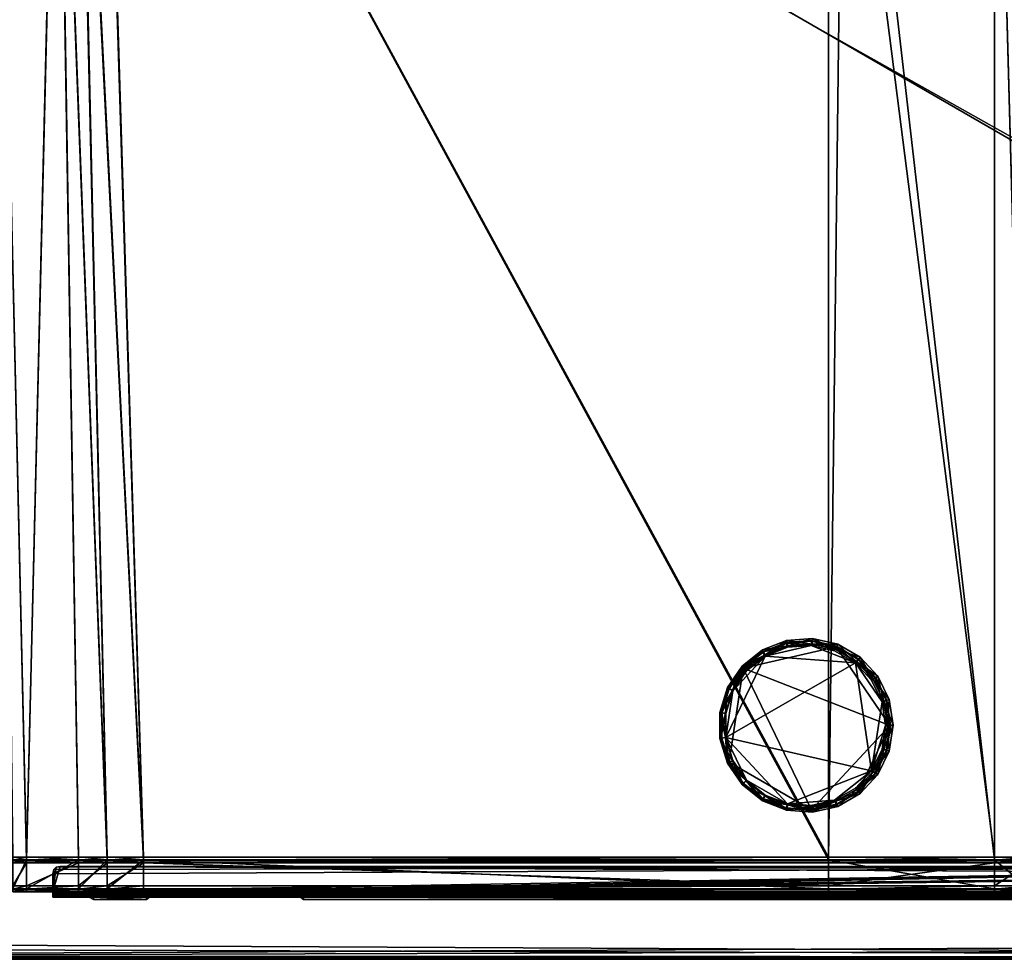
# Model space of a CAD drawing. Header units: centimetres. Extents: x -45.4 to 45.4, y -26.4 to 25.6.
# Tile 2 of 15: x -21.7 to 5.6, y -26.4 to -0.4. Entities that reach past the tile are written whole.
import ezdxf

# ---------------------------------------------------------------- set-up
doc = ezdxf.new("R2010")
doc.units = ezdxf.units.CM
doc.layers.add('CI292602', color=7, linetype='Continuous', true_color=0x9ad7e5)

msp = doc.modelspace()

# ---------------------------------------------------------------- meshes
at = {"layer": 'CI292602', "color": 161, "true_color": 0x9a9ae5}
mesh = msp.add_polyface(dxfattribs=at)
corners = [(-44.9, 25.569, 5.712), (44.9, 25.514, 5.841), (-45.4, -25.931, 5.712), (45.344, -25.931, 5.841), (-44.9, 25.569, 5.571), (45.4, 25.069, 5.571), (-45.4, -25.931, 5.571), (44.9, -26.431, 5.571), (-45.344, 25.069, 5.841), (45.4, 25.069, 5.712), (-44.9, -26.375, 5.841), (44.9, -26.431, 5.712), (-45.4, 25.069, 5.571), (44.9, 25.57, 5.571), (-44.9, -26.431, 5.571), (45.4, -25.931, 5.571), (-45.096, 25.532, 5.712), (-45.311, 25.244, 5.841), (45.362, 25.265, 5.712), (45.074, 25.481, 5.841), (-45.362, -26.127, 5.712), (-45.078, -26.336, 5.841), (45.096, -26.393, 5.712), (45.311, -26.105, 5.841), (-45.362, 25.265, 5.571), (-45.074, 25.481, 5.441), (45.096, 25.532, 5.571), (45.311, 25.244, 5.441), (-45.094, -26.393, 5.571), (-45.31, -26.107, 5.441), (45.362, -26.127, 5.571), (45.075, -26.342, 5.441), (-44.9, 25.514, 5.841), (44.9, 25.57, 5.712), (-45.344, -25.931, 5.841), (45.4, -25.931, 5.712), (-44.9, 25.514, 5.441), (45.344, 25.069, 5.441), (-45.344, -25.931, 5.441), (44.9, -26.375, 5.441), (-45.4, 25.069, 5.712), (45.344, 25.069, 5.841), (-44.9, -26.431, 5.712), (44.9, -26.375, 5.841), (-45.344, 25.069, 5.441), (44.9, 25.514, 5.441), (-44.9, -26.375, 5.441), (45.344, -25.931, 5.441), (-45.074, 25.481, 5.841), (-45.362, 25.265, 5.712), (45.311, 25.244, 5.841), (45.096, 25.532, 5.712), (-45.31, -26.105, 5.841), (-45.094, -26.393, 5.712), (45.075, -26.342, 5.841), (45.362, -26.127, 5.712), (-45.311, 25.244, 5.441), (-45.096, 25.532, 5.571), (45.074, 25.481, 5.441), (45.362, 25.265, 5.571), (-45.078, -26.338, 5.441), (-45.362, -26.127, 5.571), (45.311, -26.105, 5.441), (45.096, -26.393, 5.571)]
mesh.append_faces([[corners[k] for k in face] for face in [(8, 10, 3), (8, 3, 1), (36, 37, 39), (36, 39, 38)]], dxfattribs={"vtx0": -1, "vtx1": -1, "vtx2": -1, "color": 161})
mesh.append_faces([[corners[k] for k in face] for face in [(8, 52, 21), (8, 21, 10), (10, 54, 23), (10, 23, 3), (3, 50, 19), (3, 19, 1), (36, 58, 27), (36, 27, 37), (37, 62, 31), (37, 31, 39), (39, 60, 29), (39, 29, 38)]], dxfattribs={"vtx0": -1, "vtx2": -1, "color": 161})
mesh.append_faces([[corners[k] for k in face] for face in [(32, 48, 1), (44, 56, 38)]], dxfattribs={"vtx1": -1, "color": 161})
mesh.append_faces([[corners[k] for k in face] for face in [(17, 8, 1), (48, 17, 1), (25, 36, 38), (56, 25, 38)]], dxfattribs={"vtx1": -1, "vtx2": -1, "color": 161})
mesh.append_faces([[corners[k] for k in face] for face in [(8, 34, 52), (10, 43, 54), (3, 41, 50), (36, 45, 58), (37, 47, 62), (39, 46, 60), (0, 33, 13), (13, 4, 0), (9, 35, 15), (15, 5, 9), (11, 42, 14), (14, 7, 11), (2, 40, 12), (12, 6, 2), (26, 13, 33), (33, 51, 26), (16, 0, 4), (4, 57, 16), (30, 15, 35), (35, 55, 30), (28, 14, 42), (42, 53, 28), (59, 26, 51), (51, 18, 59), (5, 59, 18), (18, 9, 5), (49, 16, 57), (57, 24, 49), (40, 49, 24), (24, 12, 40), (63, 30, 55), (55, 22, 63), (7, 63, 22), (22, 11, 7), (61, 28, 53), (53, 20, 61), (6, 61, 20), (20, 2, 6), (8, 40, 2), (2, 34, 8), (10, 42, 11), (11, 43, 10), (3, 35, 9), (9, 41, 3), (1, 33, 0), (0, 32, 1), (36, 4, 13), (13, 45, 36), (37, 5, 15), (15, 47, 37), (39, 7, 14), (14, 46, 39), (38, 6, 12), (12, 44, 38), (40, 8, 17), (17, 49, 40), (33, 1, 19), (19, 51, 33), (42, 10, 21), (21, 53, 42), (35, 3, 23), (23, 55, 35), (4, 36, 25), (25, 57, 4), (5, 37, 27), (27, 59, 5), (6, 38, 29), (29, 61, 6), (7, 39, 31), (31, 63, 7), (16, 48, 32), (32, 0, 16), (49, 17, 48), (48, 16, 49), (18, 50, 41), (41, 9, 18), (51, 19, 50), (50, 18, 51), (20, 52, 34), (34, 2, 20), (53, 21, 52), (52, 20, 53), (22, 54, 43), (43, 11, 22), (55, 23, 54), (54, 22, 55), (24, 56, 44), (44, 12, 24), (57, 25, 56), (56, 24, 57), (26, 58, 45), (45, 13, 26), (59, 27, 58), (58, 26, 59), (28, 60, 46), (46, 14, 28), (61, 29, 60), (60, 28, 61), (30, 62, 47), (47, 15, 30), (63, 31, 62), (62, 30, 63)]], dxfattribs={"vtx2": -1, "color": 161})
at = {"layer": 'CI292602', "color": 54, "true_color": 0x94b11b}
mesh = msp.add_polyface(dxfattribs=at)
corners = [(-19.382, 13.379, 0), (0.71, 12.352, 0), (0.71, -23.6, 0), (-18.248, -23.6, 0), (-22.299, 11.45, 0), (-21.48, -23.6, 0), (-21.861, -23.6, 0), (-22.7, 11.45), (-20.073, 12.629, 0), (-19.254, -23.6, 0), (-20.615, 12.041, 0), (-20.043, -23.6, 0), (-22.327, 11.569, -0.069), (-20.685, 12.143, -0.069), (-22.351, 11.712, -0.15), (5.842, 12.345, 0.08), (6.28, -23.68, 0.08), (8.413, -23.68, 0.08), (-21.861, -23.68, 0.08), (-21.48, -23.68, 0.08), (-22.303, 11.468, 0.08), (-22.697, 11.469, 0.08), (-18.247, -23.68, 0.08), (-19.397, 13.387, 0.08), (-20.088, 12.643, 0.08), (-19.254, -23.68, 0.08), (-20.044, -23.68, 0.08), (-20.625, 12.055, 0.08), (-22.333, 11.608, 0.001), (-22.354, 11.734, -0.073), (-20.706, 12.175, 0.001), (5.297, 12.345, 0), (5.297, -23.6, 0), (0.71, -23.68, 0.08), (1.149, 12.345, 0.08), (5.297, 12.345, 0.08), (5.297, -23.68, 0.08), (6.28, -23.6, 0), (6.28, 12.362, 0), (-18.247, -23.689, 0.018), (-21.861, -23.689, 0.018), (-23.531, -23.689, 0.018), (-21.48, -23.689, 0.018), (-19.254, -23.689, 0.018), (-20.044, -23.689, 0.018), (0.71, -23.689, 0.018), (5.297, -23.689, 0.018), (6.28, -23.689, 0.018)]
mesh.append_faces([[corners[k] for k in face] for face in [(0, 1, 2), (2, 3, 0), (4, 5, 6), (6, 7, 4), (8, 0, 3), (3, 9, 8), (10, 11, 5), (5, 4, 10), (12, 13, 10), (10, 4, 12), (13, 12, 14), (10, 8, 9), (9, 11, 10), (15, 16, 17), (18, 19, 20), (20, 21, 18), (22, 23, 24), (24, 25, 22), (19, 26, 27), (27, 20, 19), (28, 20, 27), (29, 28, 30), (25, 24, 27), (27, 26, 25), (1, 31, 32), (32, 2, 1), (23, 22, 33), (33, 34, 23), (35, 36, 16), (16, 15, 35), (34, 33, 36), (36, 35, 34), (37, 32, 31), (31, 38, 37), (39, 3, 2), (6, 40, 41), (40, 6, 5), (5, 42, 40), (43, 9, 3), (42, 5, 11), (44, 11, 9), (45, 2, 32), (32, 46, 45), (37, 47, 46), (46, 32, 37)]], dxfattribs={"vtx2": -1, "color": 54})
at = {"layer": 'CI292602', "color": 33, "true_color": 0xe18f57}
mesh = msp.add_polyface(dxfattribs=at)
corners = [(2.491, -19.956, 7.232), (2.384, -19.246, 7.232), (2.073, -18.599, 7.232), (1.584, -18.072, 7.232), (0.962, -17.713, 7.232), (0.261, -17.553, 7.232), (-0.455, -17.607, 7.232), (-1.124, -17.869, 7.232), (-1.685, -18.317, 7.232), (-2.09, -18.911, 7.232), (-2.302, -19.597, 7.232), (-2.302, -20.316, 7.232), (-2.09, -21.002, 7.232), (-1.685, -21.596, 7.232), (-1.124, -22.044, 7.232), (-0.455, -22.306, 7.232), (0.261, -22.36, 7.232), (0.962, -22.2, 7.232), (1.584, -21.841, 7.232), (2.073, -21.314, 7.232), (2.384, -20.667, 7.232), (2.491, -19.956, 7.412), (2.384, -19.246, 7.412), (2.073, -18.599, 7.412), (1.584, -18.072, 7.412), (0.962, -17.713, 7.412), (0.261, -17.553, 7.412), (-0.455, -17.607, 7.412), (-1.124, -17.869, 7.412), (-1.685, -18.317, 7.412), (-2.09, -18.911, 7.412), (-2.302, -19.597, 7.412), (-2.302, -20.316, 7.412), (-2.09, -21.002, 7.412), (-1.685, -21.596, 7.412), (-1.124, -22.044, 7.412), (-0.455, -22.306, 7.412), (0.261, -22.36, 7.412), (0.962, -22.2, 7.412), (1.584, -21.841, 7.412), (2.073, -21.314, 7.412), (2.384, -20.667, 7.412), (2.234, -19.292, 7.232), (2.334, -19.956, 7.232), (2.234, -20.62, 7.232), (1.943, -21.226, 7.232), (1.486, -21.718, 7.232), (0.904, -22.054, 7.232), (0.25, -22.203, 7.232), (-0.42, -22.153, 7.232), (-1.045, -21.907, 7.232), (-1.57, -21.489, 7.232), (-1.948, -20.934, 7.232), (-2.146, -20.292, 7.232), (-2.146, -19.621, 7.232), (-1.948, -18.979, 7.232), (-1.57, -18.424, 7.232), (-1.045, -18.005, 7.232), (-0.42, -17.76, 7.232), (0.25, -17.71, 7.232), (0.904, -17.859, 7.232), (1.486, -18.195, 7.232), (1.943, -18.687, 7.232), (2.334, -19.956, 7.412), (2.234, -19.292, 7.412), (1.943, -18.687, 7.412), (1.486, -18.195, 7.412), (0.904, -17.859, 7.412), (0.25, -17.71, 7.412), (-0.42, -17.76, 7.412), (-1.045, -18.005, 7.412), (-1.57, -18.424, 7.412), (-1.948, -18.979, 7.412), (-2.146, -19.621, 7.412), (-2.146, -20.292, 7.412), (-1.948, -20.934, 7.412), (-1.57, -21.489, 7.412), (-1.045, -21.907, 7.412), (-0.42, -22.153, 7.412), (0.25, -22.203, 7.412), (0.904, -22.054, 7.412), (1.486, -21.718, 7.412), (1.943, -21.226, 7.412), (2.234, -20.62, 7.412)]
mesh.append_faces([[corners[k] for k in face] for face in [(0, 1, 22), (22, 21, 0), (1, 2, 23), (23, 22, 1), (2, 3, 24), (24, 23, 2), (3, 4, 25), (25, 24, 3), (4, 5, 26), (26, 25, 4), (5, 6, 27), (27, 26, 5), (6, 7, 28), (28, 27, 6), (7, 8, 29), (29, 28, 7), (8, 9, 30), (30, 29, 8), (9, 10, 31), (31, 30, 9), (10, 11, 32), (32, 31, 10), (11, 12, 33), (33, 32, 11), (12, 13, 34), (34, 33, 12), (13, 14, 35), (35, 34, 13), (14, 15, 36), (36, 35, 14), (15, 16, 37), (37, 36, 15), (16, 17, 38), (38, 37, 16), (17, 18, 39), (39, 38, 17), (18, 19, 40), (40, 39, 18), (19, 20, 41), (41, 40, 19), (20, 0, 21), (21, 41, 20), (1, 0, 43), (43, 42, 1), (0, 20, 44), (44, 43, 0), (20, 19, 45), (45, 44, 20), (19, 18, 46), (46, 45, 19), (18, 17, 47), (47, 46, 18), (17, 16, 48), (48, 47, 17), (16, 15, 49), (49, 48, 16), (15, 14, 50), (50, 49, 15), (14, 13, 51), (51, 50, 14), (13, 12, 52), (52, 51, 13), (12, 11, 53), (53, 52, 12), (11, 10, 54), (54, 53, 11), (10, 9, 55), (55, 54, 10), (9, 8, 56), (56, 55, 9), (8, 7, 57), (57, 56, 8), (7, 6, 58), (58, 57, 7), (6, 5, 59), (59, 58, 6), (5, 4, 60), (60, 59, 5), (4, 3, 61), (61, 60, 4), (3, 2, 62), (62, 61, 3), (2, 1, 42), (42, 62, 2), (21, 22, 64), (64, 63, 21), (22, 23, 65), (65, 64, 22), (23, 24, 66), (66, 65, 23), (24, 25, 67), (67, 66, 24), (25, 26, 68), (68, 67, 25), (26, 27, 69), (69, 68, 26), (27, 28, 70), (70, 69, 27), (28, 29, 71), (71, 70, 28), (29, 30, 72), (72, 71, 29), (30, 31, 73), (73, 72, 30), (31, 32, 74), (74, 73, 31), (32, 33, 75), (75, 74, 32), (33, 34, 76), (76, 75, 33), (34, 35, 77), (77, 76, 34), (35, 36, 78), (78, 77, 35), (36, 37, 79), (79, 78, 36), (37, 38, 80), (80, 79, 37), (38, 39, 81), (81, 80, 38), (39, 40, 82), (82, 81, 39), (40, 41, 83), (83, 82, 40), (41, 21, 63), (63, 83, 41)]], dxfattribs={"vtx2": -1, "color": 33})
at = {"layer": 'CI292602', "color": 231, "true_color": 0xe499b8}
mesh = msp.add_polyface(dxfattribs=at)
corners = [(2.404, -19.961, 7.493), (2.3, -19.272, 7.493), (1.997, -18.643, 7.493), (1.523, -18.132, 7.493), (0.919, -17.783, 7.493), (0.239, -17.628, 7.493), (-0.456, -17.68, 7.493), (-1.106, -17.935, 7.493), (-1.651, -18.37, 7.493), (-2.044, -18.946, 7.493), (-2.249, -19.613, 7.493), (-2.249, -20.31, 7.493), (-2.044, -20.977, 7.493), (-1.651, -21.553, 7.493), (-1.106, -21.988, 7.493), (-0.456, -22.243, 7.493), (0.239, -22.295, 7.493), (0.919, -22.14, 7.493), (1.523, -21.791, 7.493), (1.997, -21.28, 7.493), (2.3, -20.651, 7.493), (2.422, -19.961, 7.484), (2.415, -19.961, 7.49), (2.317, -19.267, 7.484), (2.311, -19.269, 7.49), (2.012, -18.633, 7.484), (2.007, -18.637, 7.49), (1.534, -18.118, 7.484), (1.53, -18.123, 7.49), (0.926, -17.767, 7.484), (0.923, -17.773, 7.49), (0.24, -17.61, 7.484), (0.24, -17.617, 7.49), (-0.46, -17.663, 7.484), (-0.459, -17.669, 7.49), (-1.115, -17.92, 7.484), (-1.111, -17.925, 7.49), (-1.664, -18.358, 7.484), (-1.659, -18.362, 7.49), (-2.06, -18.938, 7.484), (-2.054, -18.941, 7.49), (-2.267, -19.61, 7.484), (-2.261, -19.611, 7.49), (-2.267, -20.313, 7.484), (-2.261, -20.312, 7.49), (-2.06, -20.985, 7.484), (-2.054, -20.982, 7.49), (-1.664, -21.565, 7.484), (-1.659, -21.561, 7.49), (-1.115, -22.003, 7.484), (-1.111, -21.998, 7.49), (-0.46, -22.26, 7.484), (-0.459, -22.254, 7.49), (0.24, -22.313, 7.484), (0.24, -22.306, 7.49), (0.926, -22.156, 7.484), (0.923, -22.15, 7.49), (1.534, -21.805, 7.484), (1.53, -21.8, 7.49), (2.012, -21.29, 7.484), (2.007, -21.286, 7.49), (2.317, -20.656, 7.484), (2.311, -20.654, 7.49), (2.424, -19.961, 7.473), (2.319, -19.266, 7.473), (2.014, -18.632, 7.473), (1.536, -18.116, 7.473), (0.926, -17.765, 7.473), (0.241, -17.608, 7.473), (-0.461, -17.661, 7.473), (-1.116, -17.918, 7.473), (-1.666, -18.356, 7.473), (-2.062, -18.938, 7.473), (-2.269, -19.61, 7.473), (-2.269, -20.313, 7.473), (-2.062, -20.985, 7.473), (-1.666, -21.567, 7.473), (-1.116, -22.005, 7.473), (-0.461, -22.262, 7.473), (0.241, -22.315, 7.473), (0.926, -22.158, 7.473), (1.536, -21.807, 7.473), (2.014, -21.291, 7.473), (2.319, -20.657, 7.473)]
mesh.append_faces([[corners[k] for k in face] for face in [(0, 2, 4), (4, 6, 8), (0, 4, 8), (8, 10, 12), (12, 14, 16), (8, 12, 16), (0, 8, 16), (0, 16, 18)]], dxfattribs={"vtx0": -1, "vtx1": -1, "vtx2": -1, "color": 231})
mesh.append_faces([[corners[k] for k in face] for face in [(0, 18, 19)]], dxfattribs={"vtx0": -1, "vtx2": -1, "color": 231})
mesh.append_faces([[corners[k] for k in face] for face in [(20, 0, 19)]], dxfattribs={"vtx1": -1, "color": 231})
mesh.append_faces([[corners[k] for k in face] for face in [(0, 1, 2), (2, 3, 4), (4, 5, 6), (6, 7, 8), (8, 9, 10), (10, 11, 12), (12, 13, 14), (14, 15, 16), (16, 17, 18), (24, 1, 0), (0, 22, 24), (26, 2, 1), (1, 24, 26), (28, 3, 2), (2, 26, 28), (30, 4, 3), (3, 28, 30), (32, 5, 4), (4, 30, 32), (34, 6, 5), (5, 32, 34), (36, 7, 6), (6, 34, 36), (38, 8, 7), (7, 36, 38), (40, 9, 8), (8, 38, 40), (42, 10, 9), (9, 40, 42), (44, 11, 10), (10, 42, 44), (46, 12, 11), (11, 44, 46), (48, 13, 12), (12, 46, 48), (50, 14, 13), (13, 48, 50), (52, 15, 14), (14, 50, 52), (54, 16, 15), (15, 52, 54), (56, 17, 16), (16, 54, 56), (58, 18, 17), (17, 56, 58), (60, 19, 18), (18, 58, 60), (62, 20, 19), (19, 60, 62), (22, 0, 20), (20, 62, 22), (23, 24, 22), (22, 21, 23), (64, 23, 21), (21, 63, 64), (25, 26, 24), (24, 23, 25), (65, 25, 23), (23, 64, 65), (27, 28, 26), (26, 25, 27), (66, 27, 25), (25, 65, 66), (29, 30, 28), (28, 27, 29), (67, 29, 27), (27, 66, 67), (31, 32, 30), (30, 29, 31), (68, 31, 29), (29, 67, 68), (33, 34, 32), (32, 31, 33), (69, 33, 31), (31, 68, 69), (35, 36, 34), (34, 33, 35), (70, 35, 33), (33, 69, 70), (37, 38, 36), (36, 35, 37), (71, 37, 35), (35, 70, 71), (39, 40, 38), (38, 37, 39), (72, 39, 37), (37, 71, 72), (41, 42, 40), (40, 39, 41), (73, 41, 39), (39, 72, 73), (43, 44, 42), (42, 41, 43), (74, 43, 41), (41, 73, 74), (45, 46, 44), (44, 43, 45), (75, 45, 43), (43, 74, 75), (47, 48, 46), (46, 45, 47), (76, 47, 45), (45, 75, 76), (49, 50, 48), (48, 47, 49), (77, 49, 47), (47, 76, 77), (51, 52, 50), (50, 49, 51), (78, 51, 49), (49, 77, 78), (53, 54, 52), (52, 51, 53), (79, 53, 51), (51, 78, 79), (55, 56, 54), (54, 53, 55), (80, 55, 53), (53, 79, 80), (57, 58, 56), (56, 55, 57), (81, 57, 55), (55, 80, 81), (59, 60, 58), (58, 57, 59), (82, 59, 57), (57, 81, 82), (61, 62, 60), (60, 59, 61), (83, 61, 59), (59, 82, 83), (21, 22, 62), (62, 61, 21), (63, 21, 61), (61, 83, 63)]], dxfattribs={"vtx2": -1, "color": 231})
mesh = msp.add_polyface(dxfattribs=at)
corners = [(2.285, -19.961, 5.923), (2.187, -19.307, 5.923), (1.899, -18.71, 5.923), (1.449, -18.225, 5.923), (0.876, -17.894, 5.923), (0.23, -17.747, 5.923), (-0.43, -17.796, 5.923), (-1.046, -18.038, 5.923), (-1.564, -18.451, 5.923), (-1.937, -18.998, 5.923), (-2.132, -19.63, 5.923), (-2.132, -20.293, 5.923), (-1.937, -20.925, 5.923), (-1.564, -21.472, 5.923), (-1.046, -21.885, 5.923), (-0.43, -22.127, 5.923), (0.23, -22.176, 5.923), (0.876, -22.029, 5.923), (1.449, -21.698, 5.923), (1.899, -21.213, 5.923), (2.187, -20.616, 5.923), (2.285, -19.961, 6.897), (2.187, -19.307, 6.897), (1.899, -18.71, 6.897), (1.449, -18.225, 6.897), (0.876, -17.894, 6.897), (0.23, -17.747, 6.897), (-0.43, -17.796, 6.897), (-1.046, -18.038, 6.897), (-1.564, -18.451, 6.897), (-1.937, -18.998, 6.897), (-2.132, -19.63, 6.897), (-2.132, -20.293, 6.897), (-1.937, -20.925, 6.897), (-1.564, -21.472, 6.897), (-1.046, -21.885, 6.897), (-0.43, -22.127, 6.897), (0.23, -22.176, 6.897), (0.876, -22.029, 6.897), (1.449, -21.698, 6.897), (1.899, -21.213, 6.897), (2.187, -20.616, 6.897), (2.424, -19.961, 7.233), (2.319, -19.266, 7.233), (2.014, -18.632, 7.233), (1.536, -18.116, 7.233), (0.926, -17.765, 7.233), (0.241, -17.608, 7.233), (-0.461, -17.661, 7.233), (-1.116, -17.918, 7.233), (-1.666, -18.356, 7.233), (-2.062, -18.938, 7.233), (-2.269, -19.61, 7.233), (-2.269, -20.313, 7.233), (-2.062, -20.985, 7.233), (-1.666, -21.567, 7.233), (-1.116, -22.005, 7.233), (-0.461, -22.262, 7.233), (0.241, -22.315, 7.233), (0.926, -22.158, 7.233), (1.536, -21.807, 7.233), (2.014, -21.291, 7.233), (2.319, -20.657, 7.233), (2.424, -19.961, 7.448), (2.319, -19.266, 7.448), (2.014, -18.632, 7.448), (1.536, -18.116, 7.448), (0.926, -17.765, 7.448), (0.241, -17.608, 7.448), (-0.461, -17.661, 7.448), (-1.116, -17.918, 7.448), (-1.666, -18.356, 7.448), (-2.062, -18.938, 7.448), (-2.269, -19.61, 7.448), (-2.269, -20.313, 7.448), (-2.062, -20.985, 7.448), (-1.666, -21.567, 7.448), (-1.116, -22.005, 7.448), (-0.461, -22.262, 7.448), (0.241, -22.315, 7.448), (0.926, -22.158, 7.448), (1.536, -21.807, 7.448), (2.014, -21.291, 7.448), (2.319, -20.657, 7.448), (2.424, -19.961, 7.473), (2.319, -19.266, 7.473), (2.014, -18.632, 7.473), (1.536, -18.116, 7.473), (0.926, -17.765, 7.473), (0.241, -17.608, 7.473), (-0.461, -17.661, 7.473), (-1.116, -17.918, 7.473), (-1.666, -18.356, 7.473), (-2.062, -18.938, 7.473), (-2.269, -19.61, 7.473), (-2.269, -20.313, 7.473), (-2.062, -20.985, 7.473), (-1.666, -21.567, 7.473), (-1.116, -22.005, 7.473), (-0.461, -22.262, 7.473), (0.241, -22.315, 7.473), (0.926, -22.158, 7.473), (1.536, -21.807, 7.473), (2.014, -21.291, 7.473), (2.319, -20.657, 7.473)]
mesh.append_faces([[corners[k] for k in face] for face in [(19, 17, 15), (15, 13, 11), (19, 15, 11), (11, 9, 7), (7, 5, 3), (11, 7, 3), (19, 11, 3), (19, 3, 1)]], dxfattribs={"vtx0": -1, "vtx1": -1, "vtx2": -1, "color": 231})
mesh.append_faces([[corners[k] for k in face] for face in [(19, 1, 0)]], dxfattribs={"vtx0": -1, "vtx2": -1, "color": 231})
mesh.append_faces([[corners[k] for k in face] for face in [(20, 19, 0)]], dxfattribs={"vtx1": -1, "color": 231})
mesh.append_faces([[corners[k] for k in face] for face in [(19, 18, 17), (17, 16, 15), (15, 14, 13), (13, 12, 11), (11, 10, 9), (9, 8, 7), (7, 6, 5), (5, 4, 3), (3, 2, 1), (0, 1, 22), (22, 21, 0), (1, 2, 23), (23, 22, 1), (2, 3, 24), (24, 23, 2), (3, 4, 25), (25, 24, 3), (4, 5, 26), (26, 25, 4), (5, 6, 27), (27, 26, 5), (6, 7, 28), (28, 27, 6), (7, 8, 29), (29, 28, 7), (8, 9, 30), (30, 29, 8), (9, 10, 31), (31, 30, 9), (10, 11, 32), (32, 31, 10), (11, 12, 33), (33, 32, 11), (12, 13, 34), (34, 33, 12), (13, 14, 35), (35, 34, 13), (14, 15, 36), (36, 35, 14), (15, 16, 37), (37, 36, 15), (16, 17, 38), (38, 37, 16), (17, 18, 39), (39, 38, 17), (18, 19, 40), (40, 39, 18), (19, 20, 41), (41, 40, 19), (20, 0, 21), (21, 41, 20), (21, 22, 43), (43, 42, 21), (22, 23, 44), (44, 43, 22), (23, 24, 45), (45, 44, 23), (24, 25, 46), (46, 45, 24), (25, 26, 47), (47, 46, 25), (26, 27, 48), (48, 47, 26), (27, 28, 49), (49, 48, 27), (28, 29, 50), (50, 49, 28), (29, 30, 51), (51, 50, 29), (30, 31, 52), (52, 51, 30), (31, 32, 53), (53, 52, 31), (32, 33, 54), (54, 53, 32), (33, 34, 55), (55, 54, 33), (34, 35, 56), (56, 55, 34), (35, 36, 57), (57, 56, 35), (36, 37, 58), (58, 57, 36), (37, 38, 59), (59, 58, 37), (38, 39, 60), (60, 59, 38), (39, 40, 61), (61, 60, 39), (40, 41, 62), (62, 61, 40), (41, 21, 42), (42, 62, 41), (42, 43, 64), (64, 63, 42), (43, 44, 65), (65, 64, 43), (44, 45, 66), (66, 65, 44), (45, 46, 67), (67, 66, 45), (46, 47, 68), (68, 67, 46), (47, 48, 69), (69, 68, 47), (48, 49, 70), (70, 69, 48), (49, 50, 71), (71, 70, 49), (50, 51, 72), (72, 71, 50), (51, 52, 73), (73, 72, 51), (52, 53, 74), (74, 73, 52), (53, 54, 75), (75, 74, 53), (54, 55, 76), (76, 75, 54), (55, 56, 77), (77, 76, 55), (56, 57, 78), (78, 77, 56), (57, 58, 79), (79, 78, 57), (58, 59, 80), (80, 79, 58), (59, 60, 81), (81, 80, 59), (60, 61, 82), (82, 81, 60), (61, 62, 83), (83, 82, 61), (62, 42, 63), (63, 83, 62), (63, 64, 85), (85, 84, 63), (64, 65, 86), (86, 85, 64), (65, 66, 87), (87, 86, 65), (66, 67, 88), (88, 87, 66), (67, 68, 89), (89, 88, 67), (68, 69, 90), (90, 89, 68), (69, 70, 91), (91, 90, 69), (70, 71, 92), (92, 91, 70), (71, 72, 93), (93, 92, 71), (72, 73, 94), (94, 93, 72), (73, 74, 95), (95, 94, 73), (74, 75, 96), (96, 95, 74), (75, 76, 97), (97, 96, 75), (76, 77, 98), (98, 97, 76), (77, 78, 99), (99, 98, 77), (78, 79, 100), (100, 99, 78), (79, 80, 101), (101, 100, 79), (80, 81, 102), (102, 101, 80), (81, 82, 103), (103, 102, 81), (82, 83, 104), (104, 103, 82), (83, 63, 84), (84, 104, 83)]], dxfattribs={"vtx2": -1, "color": 231})
at = {"layer": 'CI292602', "color": 54, "true_color": 0x94b11b}
mesh = msp.add_polyface(dxfattribs=at)
corners = [(-21.48, -24.56, 4.145), (-21.48, -24.56, 5.325), (-21.861, -24.56, 5.325), (-21.861, -24.56, 4.145), (-21.48, -23.76, 3.985), (-21.48, -24.4, 3.985), (-21.861, -24.4, 3.985), (-21.861, -23.76, 3.985), (-21.48, -23.76, 0.16), (-21.861, -23.76, 0.16), (-20.044, -24.56, 4.145), (-20.044, -24.56, 5.325), (-20.044, -23.76, 3.985), (-20.044, -24.4, 3.985), (-20.044, -23.76, 0.16), (-21.861, -24.48, 5.325), (-21.48, -24.48, 5.325), (-21.48, -24.48, 4.065), (-21.861, -24.48, 4.065), (-21.48, -23.68, 4.065), (-21.861, -23.68, 4.065), (-21.48, -23.68, 0.08), (-21.861, -23.68, 0.08), (-20.044, -24.48, 5.325), (-20.044, -24.48, 4.065), (-20.044, -23.68, 4.065), (-20.044, -23.68, 0.08), (-21.48, -24.542, 4.056), (-21.861, -24.542, 4.056), (-20.044, -24.542, 4.056), (-21.861, -23.742, 0.071), (-21.861, -23.689, 0.018), (-21.48, -23.689, 0.018), (-21.48, -23.742, 0.071), (-21.48, -24.489, 4.003), (-21.861, -24.489, 4.003), (-20.044, -23.689, 0.018), (-20.044, -23.742, 0.071), (-20.044, -24.489, 4.003)]
mesh.append_faces([[corners[k] for k in face] for face in [(0, 1, 2), (2, 3, 0), (4, 5, 6), (6, 7, 4), (8, 4, 7), (7, 9, 8), (10, 11, 1), (1, 0, 10), (12, 13, 5), (5, 4, 12), (14, 12, 4), (4, 8, 14), (15, 16, 17), (17, 18, 15), (18, 17, 19), (19, 20, 18), (20, 19, 21), (21, 22, 20), (16, 23, 24), (24, 17, 16), (17, 24, 25), (25, 19, 17), (26, 21, 19), (16, 15, 2), (2, 1, 16), (23, 16, 1), (1, 11, 23), (27, 0, 3), (3, 28, 27), (29, 10, 0), (0, 27, 29), (30, 31, 32), (32, 33, 30), (9, 30, 33), (33, 8, 9), (34, 27, 28), (28, 35, 34), (5, 34, 35), (35, 6, 5), (33, 32, 36), (8, 33, 37), (38, 29, 27), (27, 34, 38), (13, 38, 34), (34, 5, 13)]], dxfattribs={"vtx2": -1, "color": 54})
mesh = msp.add_polyface(dxfattribs=at)
corners = [(-18.247, -24.56, 4.145), (-18.247, -24.56, 5.325), (-19.254, -24.56, 5.325), (-19.254, -24.56, 4.145), (-19.254, -24.4, 3.985), (-19.254, -23.76, 3.985), (-18.247, -23.76, 3.985), (-19.254, -23.76, 0.16), (-18.247, -23.76, 0.16), (-20.044, -24.56, 5.325), (-20.044, -24.56, 4.145), (-20.044, -24.4, 3.985), (-20.044, -23.76, 3.985), (-20.044, -23.76, 0.16), (-18.247, -24.48, 4.065), (-19.254, -24.48, 4.065), (-19.254, -24.48, 5.325), (-18.247, -23.68, 4.065), (-19.254, -23.68, 4.065), (-18.247, -23.68, 0.08), (-19.254, -23.68, 0.08), (-21.48, -23.68, 4.065), (-20.044, -23.68, 4.065), (-20.044, -23.68, 0.08), (-20.044, -24.48, 5.325), (-20.044, -24.48, 4.065), (-18.247, -24.48, 5.325), (-18.248, -23.6, 0), (-18.247, -23.689, 0.018), (-19.254, -23.689, 0.018), (-19.254, -24.542, 4.056), (-18.247, -24.542, 4.056), (-20.043, -23.6, 0), (-20.044, -23.689, 0.018), (-21.48, -23.689, 0.018), (-19.254, -23.6, 0), (-20.044, -24.542, 4.056), (-19.254, -23.742, 0.071), (-18.247, -23.742, 0.071), (-19.254, -24.489, 4.003), (-18.247, -24.489, 4.003), (-18.247, -24.4, 3.985), (-20.044, -23.742, 0.071), (-21.48, -23.742, 0.071), (-21.48, -23.76, 0.16), (-20.044, -24.489, 4.003)]
mesh.append_faces([[corners[k] for k in face] for face in [(0, 1, 2), (2, 3, 0), (4, 5, 6), (5, 7, 8), (3, 2, 9), (9, 10, 3), (5, 4, 11), (11, 12, 5), (7, 5, 12), (12, 13, 7), (14, 15, 16), (17, 18, 15), (19, 20, 18), (21, 22, 23), (24, 16, 15), (15, 25, 24), (25, 15, 18), (18, 22, 25), (22, 18, 20), (20, 23, 22), (26, 16, 2), (16, 24, 9), (9, 2, 16), (27, 28, 29), (3, 30, 31), (32, 33, 34), (35, 29, 33), (30, 3, 10), (10, 36, 30), (37, 29, 28), (28, 38, 37), (7, 37, 38), (38, 8, 7), (30, 39, 40), (39, 4, 41), (33, 42, 43), (42, 13, 44), (42, 33, 29), (29, 37, 42), (13, 42, 37), (37, 7, 13), (39, 30, 36), (36, 45, 39), (4, 39, 45), (45, 11, 4)]], dxfattribs={"vtx2": -1, "color": 54})
mesh = msp.add_polyface(dxfattribs=at)
corners = [(-18.247, -24.56, 4.145), (0.71, -24.56, 4.145), (0.71, -24.56, 5.325), (-18.247, -24.56, 5.325), (-18.247, -23.76, 3.985), (0.71, -23.76, 3.985), (0.71, -24.4, 3.985), (-18.247, -24.4, 3.985), (-18.247, -23.76, 0.16), (0.71, -23.76, 0.16), (-19.254, -24.4, 3.985), (-19.254, -23.76, 3.985), (-19.254, -24.48, 5.325), (-18.247, -24.48, 5.325), (-18.247, -24.48, 4.065), (-19.254, -24.48, 4.065), (-18.247, -23.68, 4.065), (-19.254, -23.68, 4.065), (-18.247, -23.68, 0.08), (0.71, -24.48, 5.325), (-19.254, -24.56, 5.325), (5.297, -24.56, 4.145), (5.297, -23.76, 3.985), (5.297, -23.76, 0.16), (0.71, -24.48, 4.065), (0.71, -23.68, 4.065), (0.71, -23.68, 0.08), (5.297, -24.56, 5.325), (5.297, -24.48, 5.325), (5.297, -24.48, 4.065), (5.297, -23.68, 4.065), (0.71, -23.6, 0), (0.71, -23.689, 0.018), (-18.247, -23.689, 0.018), (0.71, -24.542, 4.056), (-18.247, -24.542, 4.056), (-19.254, -24.56, 4.145), (5.297, -24.542, 4.056), (-18.247, -23.742, 0.071), (0.71, -23.742, 0.071), (0.71, -24.489, 4.003), (-18.247, -24.489, 4.003), (-19.254, -24.542, 4.056), (-19.254, -24.489, 4.003), (5.297, -23.689, 0.018), (5.297, -24.489, 4.003), (5.297, -24.4, 3.985)]
mesh.append_faces([[corners[k] for k in face] for face in [(0, 1, 2), (2, 3, 0), (4, 5, 6), (6, 7, 4), (8, 9, 5), (5, 4, 8), (4, 7, 10), (8, 4, 11), (12, 13, 14), (15, 14, 16), (17, 16, 18), (2, 19, 13), (13, 3, 2), (20, 3, 13), (2, 1, 21), (6, 5, 22), (5, 9, 23), (14, 13, 19), (19, 24, 14), (16, 14, 24), (24, 25, 16), (18, 16, 25), (25, 26, 18), (19, 2, 27), (24, 19, 28), (25, 24, 29), (26, 25, 30), (31, 32, 33), (34, 1, 0), (0, 35, 34), (35, 0, 36), (1, 34, 37), (38, 33, 32), (32, 39, 38), (8, 38, 39), (39, 9, 8), (40, 34, 35), (35, 41, 40), (6, 40, 41), (41, 7, 6), (41, 35, 42), (7, 41, 43), (39, 32, 44), (34, 40, 45), (40, 6, 46)]], dxfattribs={"vtx2": -1, "color": 54})
mesh = msp.add_polyface(dxfattribs=at)
corners = [(6.28, -24.48, 4.065), (6.28, -24.48, 5.325), (8.413, -24.48, 5.325), (6.28, -23.68, 4.065), (8.413, -24.48, 4.065), (5.297, -24.56, 4.145), (5.297, -24.56, 5.325), (0.71, -24.56, 5.325), (5.297, -23.76, 3.985), (5.297, -24.4, 3.985), (0.71, -24.4, 3.985), (5.297, -23.76, 0.16), (0.71, -23.76, 3.985), (5.297, -24.48, 5.325), (0.71, -24.48, 5.325), (5.297, -24.48, 4.065), (5.297, -23.68, 4.065), (5.297, -23.68, 0.08), (6.28, -23.68, 0.08), (6.28, -24.56, 5.325), (6.28, -24.56, 4.145), (8.413, -24.56, 4.145), (6.28, -23.76, 3.985), (6.28, -23.76, 0.16), (8.413, -23.76, 0.16), (8.413, -24.56, 5.325), (6.28, -24.4, 3.985), (0.71, -24.48, 4.065), (0.71, -23.68, 4.065), (0.71, -23.68, 0.08), (5.297, -24.542, 4.056), (0.71, -24.56, 4.145), (6.28, -24.542, 4.056), (8.413, -24.542, 4.056), (6.28, -23.742, 0.071), (5.297, -23.742, 0.071), (5.297, -23.689, 0.018), (0.71, -23.742, 0.071), (0.71, -23.76, 0.16), (5.297, -24.489, 4.003), (0.71, -24.542, 4.056), (0.71, -24.489, 4.003), (6.28, -24.489, 4.003), (8.413, -24.489, 4.003), (8.413, -24.4, 3.985), (6.28, -23.689, 0.018)]
mesh.append_faces([[corners[k] for k in face] for face in [(0, 1, 2), (3, 0, 4), (5, 6, 7), (8, 9, 10), (11, 8, 12), (6, 13, 14), (15, 13, 1), (1, 0, 15), (16, 15, 0), (0, 3, 16), (17, 16, 3), (3, 18, 17), (19, 20, 21), (22, 23, 24), (1, 19, 25), (20, 19, 6), (6, 5, 20), (22, 26, 9), (9, 8, 22), (23, 22, 8), (8, 11, 23), (19, 1, 13), (13, 6, 19), (13, 15, 27), (15, 16, 28), (16, 17, 29), (30, 5, 31), (20, 32, 33), (32, 20, 5), (5, 30, 32), (34, 23, 11), (11, 35, 34), (36, 35, 37), (38, 37, 35), (35, 11, 38), (39, 30, 40), (9, 39, 41), (32, 42, 43), (42, 26, 44), (42, 32, 30), (30, 39, 42), (26, 42, 39), (39, 9, 26), (45, 34, 35), (35, 36, 45)]], dxfattribs={"vtx2": -1, "color": 54})
at = {"layer": 'CI292602', "color": 61, "true_color": 0xd6e5a6}
mesh = msp.add_polyface(dxfattribs=at)
corners = [(-20.75, -24.551, 5.311), (-20.75, -24.061, 5.311), (-20.728, -23.95, 5.311), (-20.661, -23.883, 5.311), (-20.55, -23.861, 5.311), (-17.4, -24.698, 5.293), (-17.4, -24.664, 5.345), (-20.75, -24.664, 5.345), (-20.75, -24.698, 5.293), (-20.75, -24.551, 5.391), (-20.75, -24.061, 5.391), (-17.4, -24.551, 5.311), (-17.4, -24.607, 5.288), (-20.75, -24.607, 5.288), (-20.75, -24.612, 5.379), (-18.16, -24.706, 3.957), (-18.16, -24.775, 3.997), (-19.626, -24.775, 3.997), (-19.626, -24.706, 3.957), (-17.4, -24.631, 5.231), (-20.75, -24.631, 5.231), (-20.75, -24.711, 5.231), (-20.661, -23.883, 5.391), (-20.55, -23.861, 5.391), (-20.728, -23.95, 5.391), (-17.321, -24.631, 4.681), (-20.75, -24.631, 4.711), (-20.75, -24.711, 4.711), (-17.4, -24.612, 5.379), (-17.4, -24.551, 5.391), (-17.4, -24.711, 5.231), (-17.321, -24.711, 4.681), (-17.528, -24.631, 4.631), (-20.702, -24.631, 4.584), (-20.702, -24.711, 4.584), (-17.528, -24.711, 4.631), (-17.716, -24.631, 4.491), (-20.55, -24.631, 4.491), (-20.55, -24.711, 4.491), (-17.716, -24.711, 4.491), (-18.075, -24.631, 4.131), (-19.747, -24.631, 4.131), (-19.747, -24.711, 4.131), (-18.075, -24.711, 4.131)]
mesh.append_faces([[corners[k] for k in face] for face in [(0, 2, 3), (0, 3, 4)]], dxfattribs={"vtx0": -1, "vtx2": -1, "color": 61})
mesh.append_faces([[corners[k] for k in face] for face in [(0, 1, 2), (5, 6, 7), (7, 8, 5), (1, 0, 9), (9, 10, 1), (11, 12, 13), (13, 0, 11), (9, 0, 13), (13, 14, 9), (15, 16, 17), (17, 18, 15), (14, 13, 8), (8, 7, 14), (12, 19, 20), (20, 13, 12), (8, 13, 20), (20, 21, 8), (22, 23, 4), (4, 3, 22), (24, 22, 3), (3, 2, 24), (10, 24, 2), (2, 1, 10), (19, 25, 26), (26, 20, 19), (21, 20, 26), (26, 27, 21), (9, 14, 28), (28, 29, 9), (14, 7, 6), (6, 28, 14), (8, 21, 30), (30, 5, 8), (21, 27, 31), (31, 30, 21), (26, 25, 32), (32, 33, 26), (31, 27, 34), (34, 35, 31), (27, 26, 33), (33, 34, 27), (33, 32, 36), (36, 37, 33), (35, 34, 38), (38, 39, 35), (34, 33, 37), (37, 38, 34), (37, 36, 40), (40, 41, 37), (39, 38, 42), (42, 43, 39), (38, 37, 41), (41, 42, 38), (41, 40, 15), (15, 18, 41), (43, 42, 17), (17, 16, 43), (42, 41, 18), (18, 17, 42)]], dxfattribs={"vtx2": -1, "color": 61})
mesh = msp.add_polyface(dxfattribs=at)
corners = [(-20.75, -24.551, 5.311), (-20.55, -23.861, 5.311), (20.75, -24.061, 5.311), (-14.584, -24.551, 5.311), (-17.4, -24.551, 5.311), (-17.4, -24.551, 5.391), (-14.584, -24.551, 5.391), (20.55, -23.861, 5.391), (-20.75, -24.551, 5.391), (-20.55, -23.861, 5.391), (-20.661, -23.883, 5.391), (-20.728, -23.95, 5.391), (-20.75, -24.061, 5.391), (20.55, -23.861, 5.311), (-14.584, -24.698, 5.293), (-14.584, -24.664, 5.345), (-17.4, -24.664, 5.345), (-17.4, -24.698, 5.293), (-14.584, -24.607, 5.288), (-17.4, -24.607, 5.288), (-14.658, -24.631, 4.681), (-14.658, -24.711, 4.681), (-17.321, -24.711, 4.681), (-17.321, -24.631, 4.681), (-14.584, -24.631, 5.231), (-17.4, -24.631, 5.231), (-17.4, -24.612, 5.379), (-14.584, -24.612, 5.379), (-17.4, -24.711, 5.231), (-14.584, -24.711, 5.231), (14.572, -24.698, 5.293), (14.572, -24.551, 5.311), (-13.817, -24.775, 3.997), (-13.817, -24.706, 3.957), (13.816, -24.706, 3.957), (14.572, -24.607, 5.288), (14.572, -24.631, 5.231), (14.572, -24.612, 5.379), (14.572, -24.664, 5.345), (14.572, -24.711, 5.231), (14.654, -24.711, 4.681), (-17.528, -24.711, 4.631), (-17.528, -24.631, 4.631), (14.45, -24.631, 4.633), (-14.393, -24.631, 4.595), (-14.393, -24.711, 4.595), (-17.716, -24.711, 4.491), (-17.716, -24.631, 4.491), (14.265, -24.631, 4.496), (-14.265, -24.631, 4.496), (14.45, -24.711, 4.633), (-14.265, -24.711, 4.496), (-18.075, -24.711, 4.131), (-18.075, -24.631, 4.131), (13.9, -24.631, 4.131), (-13.9, -24.631, 4.131), (14.265, -24.711, 4.496), (-13.9, -24.711, 4.131), (-18.16, -24.775, 3.997), (-18.16, -24.706, 3.957), (13.9, -24.711, 4.131)]
mesh.append_faces([[corners[k] for k in face] for face in [(0, 2, 4), (8, 7, 12)]], dxfattribs={"vtx0": -1, "vtx1": -1, "color": 61})
mesh.append_faces([[corners[k] for k in face] for face in [(0, 1, 2)]], dxfattribs={"vtx0": -1, "vtx1": -1, "vtx2": -1, "color": 61})
mesh.append_faces([[corners[k] for k in face] for face in [(2, 3, 4), (7, 10, 11), (7, 11, 12)]], dxfattribs={"vtx0": -1, "vtx2": -1, "color": 61})
mesh.append_faces([[corners[k] for k in face] for face in [(5, 6, 7), (8, 5, 7)]], dxfattribs={"vtx1": -1, "vtx2": -1, "color": 61})
mesh.append_faces([[corners[k] for k in face] for face in [(7, 9, 10), (13, 1, 9), (14, 15, 16), (16, 17, 14), (3, 18, 19), (19, 4, 3), (20, 21, 22), (22, 23, 20), (18, 24, 25), (25, 19, 18), (24, 20, 23), (23, 25, 24), (5, 26, 27), (27, 6, 5), (26, 16, 15), (15, 27, 26), (17, 28, 29), (29, 14, 17), (28, 22, 21), (21, 29, 28), (15, 14, 30), (18, 3, 31), (32, 33, 34), (24, 18, 35), (20, 24, 36), (6, 27, 37), (27, 15, 38), (14, 29, 39), (29, 21, 40), (23, 22, 41), (41, 42, 23), (43, 44, 20), (40, 21, 45), (21, 20, 44), (44, 45, 21), (42, 41, 46), (46, 47, 42), (48, 49, 44), (50, 45, 51), (45, 44, 49), (49, 51, 45), (47, 46, 52), (52, 53, 47), (54, 55, 49), (56, 51, 57), (51, 49, 55), (55, 57, 51), (53, 52, 58), (58, 59, 53), (34, 33, 55), (60, 57, 32), (57, 55, 33), (33, 32, 57)]], dxfattribs={"vtx2": -1, "color": 61})
mesh = msp.add_polyface(dxfattribs=at)
corners = [(-20.55, -23.861, 5.311), (20.55, -23.861, 5.311), (20.661, -23.883, 5.311), (20.728, -23.95, 5.311), (20.75, -24.061, 5.311), (17.458, -24.551, 5.311), (14.572, -24.551, 5.311), (-14.584, -24.551, 5.311), (14.572, -24.551, 5.391), (17.458, -24.551, 5.391), (20.55, -23.861, 5.391), (-14.584, -24.551, 5.391), (-20.55, -23.861, 5.391), (17.458, -24.711, 5.231), (17.329, -24.711, 4.681), (20.75, -24.711, 4.711), (14.572, -24.698, 5.293), (14.572, -24.664, 5.345), (-14.584, -24.664, 5.345), (14.572, -24.607, 5.288), (-14.584, -24.607, 5.288), (13.816, -24.706, 3.957), (13.816, -24.775, 3.997), (-13.817, -24.775, 3.997), (14.572, -24.631, 5.231), (-14.584, -24.631, 5.231), (14.654, -24.631, 4.681), (-14.658, -24.631, 4.681), (14.572, -24.612, 5.379), (-14.584, -24.612, 5.379), (14.572, -24.711, 5.231), (-14.584, -24.698, 5.293), (14.654, -24.711, 4.681), (-14.584, -24.711, 5.231), (17.458, -24.698, 5.293), (17.458, -24.664, 5.345), (17.458, -24.607, 5.288), (17.329, -24.631, 4.681), (17.458, -24.631, 5.231), (17.458, -24.612, 5.379), (14.45, -24.631, 4.633), (14.45, -24.711, 4.633), (-14.393, -24.711, 4.595), (17.557, -24.631, 4.612), (17.557, -24.711, 4.612), (-14.393, -24.631, 4.595), (14.265, -24.631, 4.496), (14.265, -24.711, 4.496), (-14.265, -24.711, 4.496), (17.71, -24.631, 4.496), (17.71, -24.711, 4.496), (-14.265, -24.631, 4.496), (13.9, -24.631, 4.131), (13.9, -24.711, 4.131), (-13.9, -24.711, 4.131), (18.076, -24.631, 4.131), (18.076, -24.711, 4.131), (19.75, -24.631, 4.131), (-13.9, -24.631, 4.131), (18.147, -24.706, 3.957), (18.147, -24.775, 3.997)]
mesh.append_faces([[corners[k] for k in face] for face in [(0, 2, 3), (0, 3, 4), (4, 5, 6), (4, 6, 7)]], dxfattribs={"vtx0": -1, "vtx2": -1, "color": 61})
mesh.append_faces([[corners[k] for k in face] for face in [(8, 9, 10), (11, 8, 10)]], dxfattribs={"vtx1": -1, "vtx2": -1, "color": 61})
mesh.append_faces([[corners[k] for k in face] for face in [(0, 1, 2), (12, 10, 1), (13, 14, 15), (16, 17, 18), (6, 19, 20), (21, 22, 23), (19, 24, 25), (24, 26, 27), (28, 8, 11), (17, 28, 29), (30, 16, 31), (32, 30, 33), (34, 35, 17), (17, 16, 34), (5, 36, 19), (19, 6, 5), (37, 14, 32), (32, 26, 37), (36, 38, 24), (24, 19, 36), (38, 37, 26), (26, 24, 38), (8, 28, 39), (39, 9, 8), (28, 17, 35), (35, 39, 28), (16, 30, 13), (13, 34, 16), (30, 32, 14), (14, 13, 30), (27, 26, 40), (26, 32, 41), (41, 40, 26), (42, 41, 32), (14, 37, 43), (43, 44, 14), (45, 40, 46), (40, 41, 47), (47, 46, 40), (48, 47, 41), (44, 43, 49), (49, 50, 44), (51, 46, 52), (46, 47, 53), (53, 52, 46), (54, 53, 47), (50, 49, 55), (55, 56, 50), (57, 55, 49), (58, 52, 21), (52, 53, 22), (22, 21, 52), (23, 22, 53), (56, 55, 59), (59, 60, 56)]], dxfattribs={"vtx2": -1, "color": 61})

doc.saveas('drawing.dxf')
